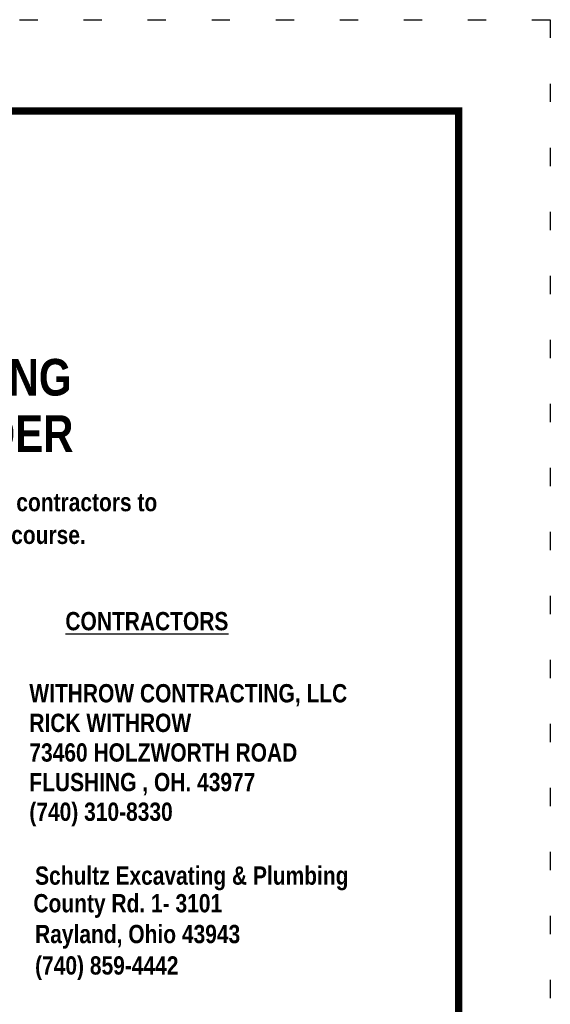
# Model space of a CAD drawing. Header units: feet. Extents: x -7.9 to 0.6, y 9.6 to 20.6.
# Tile 15 of 15: x -2.3 to 0.6, y 15.3 to 20.6. Entities that reach past the tile are written whole.
import ezdxf
from ezdxf.enums import TextEntityAlignment as Align

# ---------------------------------------------------------------- set-up
doc = ezdxf.new("R2010")
doc.units = ezdxf.units.FT
doc.header["$MEASUREMENT"] = 0
doc.linetypes.add('DOT2', pattern=[0.125, 0, -0.125])
doc.layers.add('BORDER', color=252, linetype='CONTINUOUS', plot=False)
doc.layers.add('TEXT', color=7, linetype='CONTINUOUS')
doc.styles.add('ROMANS', font='techb___.ttf')
doc.styles.add('TECHNICALBOLD', font='techb___.ttf')

msp = doc.modelspace()

# ---------------------------------------------------------------- linework, layer by layer
at = {"layer": 'BORDER', "color": 7, "linetype": 'DOT2', "ltscale": 2}
msp.add_lwpolyline([(-7.8815, 9.6434), (-7.8815, 20.6434), (0.6185, 20.6434), (0.6185, 9.6434)], close=True, dxfattribs=at)
at = {"layer": 'TEXT', "color": 7, "const_width": 0.04}
msp.add_lwpolyline([(-7.3815, 10.1434), (-7.3815, 20.1434), (0.1185, 20.1434), (0.1185, 10.1434)], close=True, dxfattribs=at)

# ---------------------------------------------------------------- texts
at = {"layer": 'TEXT', "color": 7, "style": 'TECHNICALBOLD'}
for s, p in [(' CONTRACTOR LISTING ', (-1.934, 18.6884)), ('E-ONE SEWER GRINDER', (-1.9869, 18.3803))]:
    msp.add_text(s, height=0.2, dxfattribs=at).set_placement(p, align=Align.MIDDLE_RIGHT)
at = {"layer": 'TEXT', "color": 7, "style": 'ROMANS'}
for s, p in [('The Belmont County Water And Sewer District has approved the following list of contractors to', (-6.7032, 17.9558)), ('install the E-ONE sewer grinder base on the completion of a mandatory training course.', (-6.687, 17.777)), ('WITHROW CONTRACTING, LLC', (-2.2277, 16.9109)), ('RICK WITHROW', (-2.2277, 16.749)), ('73460 HOLZWORTH ROAD', (-2.2277, 16.5871)), ('FLUSHING , OH. 43977', (-2.2277, 16.4252)), ('(740) 310-8330', (-2.2277, 16.2632)), ('Schultz Excavating & Plumbing', (-2.1963, 15.914)), ('County Rd. 1- 3101', (-2.2055, 15.7629)), ('Rayland, Ohio 43943', (-2.1963, 15.5945)), ('(740) 859-4442', (-2.1963, 15.4226))]:
    msp.add_text(s, height=0.1, dxfattribs=at).set_placement(p)
at = {"layer": 'TEXT', "color": 7, "insert": (-2.0309, 17.4051), "char_height": 0.1, "width": 1.434735, "attachment_point": 1, "style": 'ROMANS'}
msp.add_mtext('{\\LCONTRACTORS}', dxfattribs=at)

doc.saveas('drawing.dxf')
